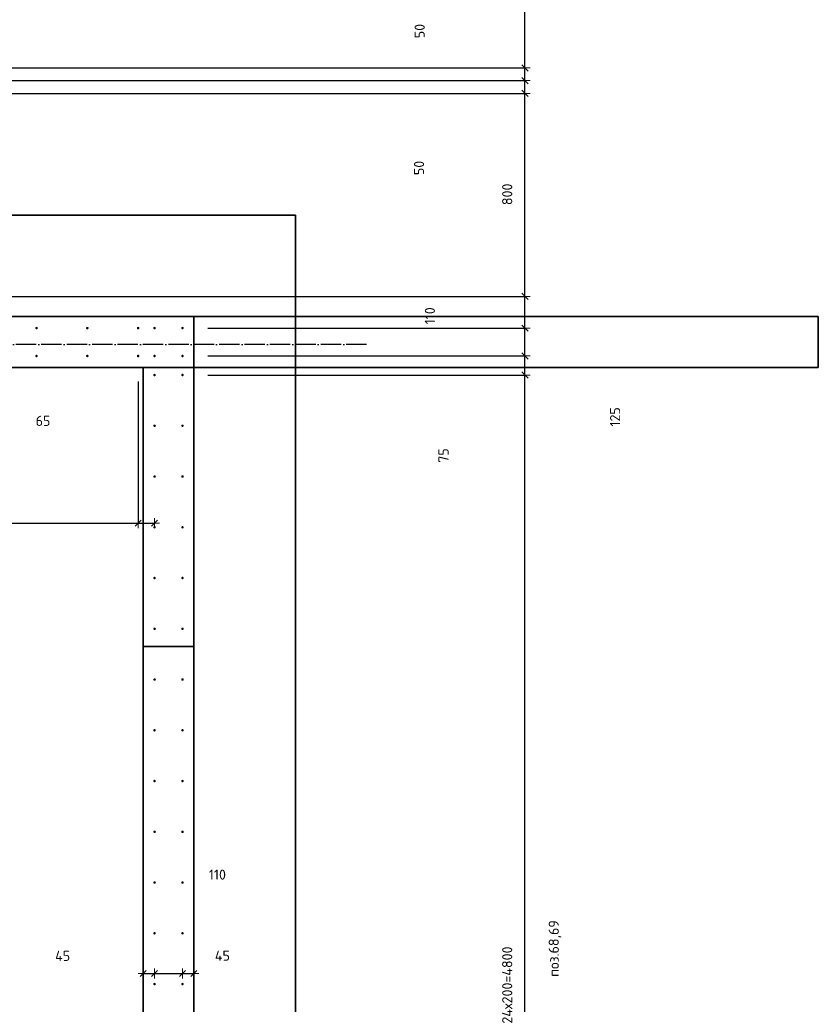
# Model space of a CAD drawing. Header units: millimetres. Extents: x -1001 to 124100, y -72947 to 40304.
# Tile 101 of 104: x 95254 to 98400, y -33060 to -29180. Entities that reach past the tile are written whole.
import ezdxf

# ---------------------------------------------------------------- set-up
doc = ezdxf.new("R2010")
doc.units = ezdxf.units.MM
doc.header["$PDMODE"] = 65
for name, pattern in [('______11', [100, 80, -10, 0, -10]), ('______5', [220, 160, -20, 20, -20]), ('________', [0])]:
    doc.linetypes.add(name, pattern=pattern)
for name, color, linetype, lineweight in [('Standard', 7, 'Continuous', 25), ('Арм.стержн. Выпуски', 180, 'Continuous', 35), ('Размерная линия_ общее', 7, 'Continuous', 13), ('Размерная линия_ общее_1', 7, 'Continuous', 13)]:
    doc.layers.add(name, color=color, linetype=linetype, lineweight=lineweight)
doc.layers.add('Осевая линия_ общее', color=7, linetype='______5', lineweight=13, true_color=0xa0a0a0)
doc.styles.add('ISOCPEUR', font='ISOCPEUR')
doc.dimstyles.new('DIMSTYLE_11', dxfattribs={"dimtxt": 40, "dimasz": 40, "dimexe": 0, "dimexo": 0, "dimgap": 20, "dimtad": 2, "dimdec": 0, "dimrnd": 5, "dimzin": 12, "dimdsep": 46, "dimtxsty": 'ISOCPEUR', "dimblk1": 'ALL_ML_STRICH', "dimblk2": 'ALL_ML_STRICH', "dimsah": 1, "dimcen": 0, "dimclrd": 7, "dimclre": 256, "dimclrt": 7, "dimadec": 0, "dimazin": 0, "dimtfac": 1, "dimtdec": 0, "dimtix": 1, "dimtmove": 2, "dimatfit": 3, "dimfxl": 0, "dimtvp": 1.2, "dimtzin": 0, "dimlwd": 0, "dimlwe": -3, "dimarcsym": 0})
doc.dimstyles.new('DIMSTYLE_16', dxfattribs={"dimtxt": 40, "dimasz": 40, "dimexe": 0, "dimexo": 0, "dimgap": 20, "dimtad": 0, "dimdec": 0, "dimrnd": 5, "dimzin": 12, "dimdsep": 46, "dimtxsty": 'ISOCPEUR', "dimblk1": 'ALL_ML_STRICH', "dimblk2": 'ALL_ML_STRICH', "dimsah": 1, "dimcen": 0, "dimclrd": 7, "dimclre": 256, "dimclrt": 7, "dimadec": 0, "dimazin": 0, "dimtfac": 1, "dimtdec": 0, "dimtix": 1, "dimtmove": 2, "dimatfit": 3, "dimfxl": 0, "dimtzin": 0, "dimlwd": 0, "dimlwe": -3, "dimarcsym": 0})
doc.dimstyles.new('DIMSTYLE_9', dxfattribs={"dimtxt": 40, "dimasz": 40, "dimexe": 0, "dimexo": 0, "dimgap": 20, "dimtad": 2, "dimdec": 0, "dimrnd": 5, "dimzin": 12, "dimdsep": 46, "dimtxsty": 'ISOCPEUR', "dimblk1": 'ALL_ML_STRICH', "dimblk2": 'ALL_ML_STRICH', "dimsah": 1, "dimcen": 0, "dimclrd": 7, "dimclre": 256, "dimclrt": 7, "dimadec": 0, "dimazin": 0, "dimtfac": 1, "dimtdec": 0, "dimtix": 1, "dimtmove": 2, "dimatfit": 3, "dimfxl": 0, "dimtzin": 0, "dimlwd": 0, "dimlwe": -3, "dimarcsym": 0})

# ---------------------------------------------------------------- blocks, each defined once
blk = doc.blocks.new('ALL_ML_STRICH')
at = {"color": 0, "linetype": 'ByBlock', "lineweight": -2}
for p, q in [((-1, 0), (0.5, 0)), ((-0.3, -0.3), (0.3, 0.3)), ((0, -0.5), (0, 0.5))]:
    blk.add_line(p, q, dxfattribs=at)
blk = doc.blocks.new('*D183')
at = {"layer": 'DEFPOINTS', "color": 7, "linetype": 'Continuous', "lineweight": 13, "transparency": 33554687}
for p in [(95785, -32851.5), (95740, -32938.7), (95740, -32967)]:
    blk.add_point(p, dxfattribs=at)
at = {"layer": 'Размерная линия_ общее_1', "color": 253, "linetype": 'Continuous', "lineweight": -2, "true_color": 0xa0a0a0, "transparency": 33554687}
for p, q in [((95740, -32938.7), (95740, -32938.7)), ((95785, -32938.7), (95785, -32938.7))]:
    blk.add_line(p, q, dxfattribs=at)
at = {"layer": 'Размерная линия_ общее_1', "color": 7, "linetype": 'Continuous', "lineweight": -2, "transparency": 33554687}
blk.add_line((95740, -32938.7), (95785, -32938.7), dxfattribs=at)
at = {"layer": 'Размерная линия_ общее_1', "color": 7, "linetype": 'Continuous', "lineweight": 13, "transparency": 33554687, "xscale": 40, "yscale": 40, "zscale": 40, "rotation": 180}
blk.add_blockref('ALL_ML_STRICH', (95740, -32938.7), dxfattribs=at)
at = {"layer": 'Размерная линия_ общее_1', "color": 7, "linetype": 'Continuous', "lineweight": 13, "transparency": 33554687, "xscale": 40, "yscale": 40, "zscale": 40}
blk.add_blockref('ALL_ML_STRICH', (95785, -32938.7), dxfattribs=at)
at = {"layer": 'Размерная линия_ общее_1', "color": 7, "linetype": 'Continuous', "lineweight": 13, "transparency": 33554687, "insert": (95422.9, -32868.9), "char_height": 40, "width": 80, "attachment_point": 5, "style": 'ISOCPEUR'}
blk.add_mtext('\\A1;{45}', dxfattribs=at)
blk = doc.blocks.new('*D184')
at = {"layer": 'DEFPOINTS', "color": 7, "linetype": 'Continuous', "lineweight": 13, "transparency": 33554687}
for p in [(95785, -32851.5), (95895, -32851.5), (95785, -32938.7)]:
    blk.add_point(p, dxfattribs=at)
at = {"layer": 'Размерная линия_ общее_1', "color": 253, "linetype": 'Continuous', "lineweight": -2, "true_color": 0xa0a0a0, "transparency": 33554687}
for p, q in [((95785, -32938.7), (95785, -32938.7)), ((95895, -32938.7), (95895, -32938.7))]:
    blk.add_line(p, q, dxfattribs=at)
at = {"layer": 'Размерная линия_ общее_1', "color": 7, "linetype": 'Continuous', "lineweight": -2, "transparency": 33554687}
blk.add_line((95785, -32938.7), (95895, -32938.7), dxfattribs=at)
at = {"layer": 'Размерная линия_ общее_1', "color": 7, "linetype": 'Continuous', "lineweight": 13, "transparency": 33554687, "xscale": 40, "yscale": 40, "zscale": 40, "rotation": 180}
blk.add_blockref('ALL_ML_STRICH', (95785, -32938.7), dxfattribs=at)
at = {"layer": 'Размерная линия_ общее_1', "color": 7, "linetype": 'Continuous', "lineweight": 13, "transparency": 33554687, "xscale": 40, "yscale": 40, "zscale": 40}
blk.add_blockref('ALL_ML_STRICH', (95895, -32938.7), dxfattribs=at)
at = {"layer": 'Размерная линия_ общее_1', "color": 7, "linetype": 'Continuous', "lineweight": 13, "transparency": 33554687, "insert": (96032.5, -32548.9), "char_height": 40, "width": 120, "attachment_point": 5, "style": 'ISOCPEUR'}
blk.add_mtext('\\A1;{110}', dxfattribs=at)
blk = doc.blocks.new('*D185')
at = {"layer": 'DEFPOINTS', "color": 7, "linetype": 'Continuous', "lineweight": 13, "transparency": 33554687}
for p in [(95895, -32851.5), (95895, -32938.7), (95940, -32977)]:
    blk.add_point(p, dxfattribs=at)
at = {"layer": 'Размерная линия_ общее_1', "color": 253, "linetype": 'Continuous', "lineweight": -2, "true_color": 0xa0a0a0, "transparency": 33554687}
for p, q in [((95895, -32938.7), (95895, -32938.7)), ((95940, -32938.7), (95940, -32938.7))]:
    blk.add_line(p, q, dxfattribs=at)
at = {"layer": 'Размерная линия_ общее_1', "color": 7, "linetype": 'Continuous', "lineweight": -2, "transparency": 33554687}
blk.add_line((95895, -32938.7), (95940, -32938.7), dxfattribs=at)
at = {"layer": 'Размерная линия_ общее_1', "color": 7, "linetype": 'Continuous', "lineweight": 13, "transparency": 33554687, "xscale": 40, "yscale": 40, "zscale": 40, "rotation": 180}
blk.add_blockref('ALL_ML_STRICH', (95895, -32938.7), dxfattribs=at)
at = {"layer": 'Размерная линия_ общее_1', "color": 7, "linetype": 'Continuous', "lineweight": 13, "transparency": 33554687, "xscale": 40, "yscale": 40, "zscale": 40}
blk.add_blockref('ALL_ML_STRICH', (95940, -32938.7), dxfattribs=at)
at = {"layer": 'Размерная линия_ общее_1', "color": 7, "linetype": 'Continuous', "lineweight": 13, "transparency": 33554687, "insert": (96052.2, -32868.2), "char_height": 40, "width": 80, "attachment_point": 5, "style": 'ISOCPEUR'}
blk.add_mtext('\\A1;{45}', dxfattribs=at)
blk = doc.blocks.new('*D194')
at = {"layer": 'DEFPOINTS', "color": 7, "linetype": 'Continuous', "lineweight": 13, "transparency": 33554687}
for p in [(94120, -30505), (95720, -30505), (94120, -31164)]:
    blk.add_point(p, dxfattribs=at)
at = {"layer": 'Размерная линия_ общее_1', "color": 253, "linetype": 'Continuous', "lineweight": -2, "true_color": 0xa0a0a0, "transparency": 33554687}
for p, q in [((94120, -30605), (94120, -31164)), ((95720, -30605), (95720, -31164))]:
    blk.add_line(p, q, dxfattribs=at)
at = {"layer": 'Размерная линия_ общее_1', "color": 7, "linetype": 'Continuous', "lineweight": -2, "transparency": 33554687}
blk.add_line((94120, -31164), (95720, -31164), dxfattribs=at)
at = {"layer": 'Размерная линия_ общее_1', "color": 7, "linetype": 'Continuous', "lineweight": 13, "transparency": 33554687, "xscale": 40, "yscale": 40, "zscale": 40, "rotation": 180}
blk.add_blockref('ALL_ML_STRICH', (94120, -31164), dxfattribs=at)
at = {"layer": 'Размерная линия_ общее_1', "color": 7, "linetype": 'Continuous', "lineweight": 13, "transparency": 33554687, "xscale": 40, "yscale": 40, "zscale": 40}
blk.add_blockref('ALL_ML_STRICH', (95720, -31164), dxfattribs=at)
at = {"layer": 'Размерная линия_ общее_1', "color": 7, "linetype": 'Continuous', "lineweight": 13, "transparency": 33554687, "insert": (94786, -31074), "char_height": 40, "width": 2, "attachment_point": 1, "line_spacing_factor": 0.60241, "style": 'ISOCPEUR'}
blk.add_mtext('8х200=1600', dxfattribs=at)
blk = doc.blocks.new('*D195')
at = {"layer": 'DEFPOINTS', "color": 7, "linetype": 'Continuous', "lineweight": 13, "transparency": 33554687}
for p in [(95720, -30505), (95785, -30980), (95720, -31164)]:
    blk.add_point(p, dxfattribs=at)
at = {"layer": 'Размерная линия_ общее_1', "color": 253, "linetype": 'Continuous', "lineweight": -2, "true_color": 0xa0a0a0, "transparency": 33554687}
for p, q in [((95720, -30605), (95720, -31164)), ((95785, -31164), (95785, -31164))]:
    blk.add_line(p, q, dxfattribs=at)
at = {"layer": 'Размерная линия_ общее_1', "color": 7, "linetype": 'Continuous', "lineweight": -2, "transparency": 33554687}
blk.add_line((95720, -31164), (95785, -31164), dxfattribs=at)
at = {"layer": 'Размерная линия_ общее_1', "color": 7, "linetype": 'Continuous', "lineweight": 13, "transparency": 33554687, "xscale": 40, "yscale": 40, "zscale": 40, "rotation": 180}
blk.add_blockref('ALL_ML_STRICH', (95720, -31164), dxfattribs=at)
at = {"layer": 'Размерная линия_ общее_1', "color": 7, "linetype": 'Continuous', "lineweight": 13, "transparency": 33554687, "xscale": 40, "yscale": 40, "zscale": 40}
blk.add_blockref('ALL_ML_STRICH', (95785, -31164), dxfattribs=at)
at = {"layer": 'Размерная линия_ общее_1', "color": 7, "linetype": 'Continuous', "lineweight": 13, "transparency": 33554687, "insert": (95345.4, -30760.6), "char_height": 40, "width": 80, "attachment_point": 5, "style": 'ISOCPEUR'}
blk.add_mtext('\\A1;{65}', dxfattribs=at)
blk = doc.blocks.new('*D370')
at = {"layer": 'DEFPOINTS', "color": 7, "linetype": 'Continuous', "lineweight": 13, "transparency": 33554687}
for p in [(95895, -30580), (95900, -35380), (97244.3, -35380)]:
    blk.add_point(p, dxfattribs=at)
at = {"layer": 'Размерная линия_ общее_1', "color": 253, "linetype": 'Continuous', "lineweight": -2, "true_color": 0xa0a0a0, "transparency": 33554687}
for p, q in [((95995, -30580), (97244.3, -30580)), ((96000, -35380), (97244.3, -35380))]:
    blk.add_line(p, q, dxfattribs=at)
at = {"layer": 'Размерная линия_ общее_1', "color": 7, "linetype": 'Continuous', "lineweight": -2, "transparency": 33554687}
blk.add_line((97244.3, -35380), (97244.3, -30580), dxfattribs=at)
at = {"layer": 'Размерная линия_ общее_1', "color": 7, "linetype": 'Continuous', "lineweight": 13, "transparency": 33554687, "xscale": 40, "yscale": 40, "zscale": 40}
for p, rotation in [((97244.3, -30580), 90), ((97244.3, -35380), 270)]:
    blk.add_blockref('ALL_ML_STRICH', p, dxfattribs=dict(at, rotation=rotation))
at = {"layer": 'Размерная линия_ общее_1', "color": 7, "linetype": 'Continuous', "lineweight": 13, "transparency": 33554687, "insert": (97154.3, -33136), "char_height": 40, "width": 2, "attachment_point": 1, "rotation": 90, "line_spacing_factor": 0.60241, "style": 'ISOCPEUR'}
blk.add_mtext('24х200=4800', dxfattribs=at)
blk = doc.blocks.new('*D371')
at = {"layer": 'DEFPOINTS', "color": 7, "linetype": 'Continuous', "lineweight": 13, "transparency": 33554687}
for p in [(95895, -30505), (95895, -30580), (97244.3, -30580)]:
    blk.add_point(p, dxfattribs=at)
at = {"layer": 'Размерная линия_ общее_1', "color": 253, "linetype": 'Continuous', "lineweight": -2, "true_color": 0xa0a0a0, "transparency": 33554687}
for p, q in [((95995, -30505), (97244.3, -30505)), ((95995, -30580), (97244.3, -30580))]:
    blk.add_line(p, q, dxfattribs=at)
at = {"layer": 'Размерная линия_ общее_1', "color": 7, "linetype": 'Continuous', "lineweight": -2, "transparency": 33554687}
blk.add_line((97244.3, -30580), (97244.3, -30505), dxfattribs=at)
at = {"layer": 'Размерная линия_ общее_1', "color": 7, "linetype": 'Continuous', "lineweight": 13, "transparency": 33554687, "xscale": 40, "yscale": 40, "zscale": 40}
for p, rotation in [((97244.3, -30505), 90), ((97244.3, -30580), 270)]:
    blk.add_blockref('ALL_ML_STRICH', p, dxfattribs=dict(at, rotation=rotation))
at = {"layer": 'Размерная линия_ общее_1', "color": 7, "linetype": 'Continuous', "lineweight": 13, "transparency": 33554687, "insert": (96923.6, -30897.1), "char_height": 40, "width": 80, "attachment_point": 5, "rotation": 90, "style": 'ISOCPEUR'}
blk.add_mtext('\\A1;{75}', dxfattribs=at)
blk = doc.blocks.new('*D372')
at = {"layer": 'DEFPOINTS', "color": 7, "linetype": 'Continuous', "lineweight": 13, "transparency": 33554687}
for p in [(95895, -30395), (95895, -30505), (97244.3, -30505)]:
    blk.add_point(p, dxfattribs=at)
at = {"layer": 'Размерная линия_ общее_1', "color": 253, "linetype": 'Continuous', "lineweight": -2, "true_color": 0xa0a0a0, "transparency": 33554687}
for p, q in [((95995, -30395), (97244.3, -30395)), ((95995, -30505), (97244.3, -30505))]:
    blk.add_line(p, q, dxfattribs=at)
at = {"layer": 'Размерная линия_ общее_1', "color": 7, "linetype": 'Continuous', "lineweight": -2, "transparency": 33554687}
blk.add_line((97244.3, -30505), (97244.3, -30395), dxfattribs=at)
at = {"layer": 'Размерная линия_ общее_1', "color": 7, "linetype": 'Continuous', "lineweight": 13, "transparency": 33554687, "xscale": 40, "yscale": 40, "zscale": 40}
for p, rotation in [((97244.3, -30395), 90), ((97244.3, -30505), 270)]:
    blk.add_blockref('ALL_ML_STRICH', p, dxfattribs=dict(at, rotation=rotation))
at = {"layer": 'Размерная линия_ общее_1', "color": 7, "linetype": 'Continuous', "lineweight": 13, "transparency": 33554687, "insert": (96869.6, -30346.8), "char_height": 40, "width": 120, "attachment_point": 5, "rotation": 90, "style": 'ISOCPEUR'}
blk.add_mtext('\\A1;{110}', dxfattribs=at)
blk = doc.blocks.new('*D373')
at = {"layer": 'DEFPOINTS', "color": 7, "linetype": 'Continuous', "lineweight": 13, "transparency": 33554687}
for p in [(94055, -30270), (95895, -30395), (97244.3, -30395)]:
    blk.add_point(p, dxfattribs=at)
at = {"layer": 'Размерная линия_ общее_1', "color": 253, "linetype": 'Continuous', "lineweight": -2, "true_color": 0xa0a0a0, "transparency": 33554687}
for p, q in [((94155, -30270), (97244.3, -30270)), ((95995, -30395), (97244.3, -30395))]:
    blk.add_line(p, q, dxfattribs=at)
at = {"layer": 'Размерная линия_ общее_1', "color": 7, "linetype": 'Continuous', "lineweight": -2, "transparency": 33554687}
blk.add_line((97244.3, -30395), (97244.3, -30270), dxfattribs=at)
at = {"layer": 'Размерная линия_ общее_1', "color": 7, "linetype": 'Continuous', "lineweight": 13, "transparency": 33554687, "xscale": 40, "yscale": 40, "zscale": 40}
for p, rotation in [((97244.3, -30270), 90), ((97244.3, -30395), 270)]:
    blk.add_blockref('ALL_ML_STRICH', p, dxfattribs=dict(at, rotation=rotation))
at = {"layer": 'Размерная линия_ общее_1', "color": 7, "linetype": 'Continuous', "lineweight": 13, "transparency": 33554687, "insert": (97599.3, -30745.1), "char_height": 40, "width": 120, "attachment_point": 5, "rotation": 90, "style": 'ISOCPEUR'}
blk.add_mtext('\\A1;{125}', dxfattribs=at)
blk = doc.blocks.new('*D374')
at = {"layer": 'DEFPOINTS', "color": 7, "linetype": 'Continuous', "lineweight": 13, "transparency": 33554687}
for p in [(94055, -29470), (94055, -30270), (97244.3, -30270)]:
    blk.add_point(p, dxfattribs=at)
at = {"layer": 'Размерная линия_ общее_1', "color": 253, "linetype": 'Continuous', "lineweight": -2, "true_color": 0xa0a0a0, "transparency": 33554687}
for p, q in [((94155, -29470), (97244.3, -29470)), ((94155, -30270), (97244.3, -30270))]:
    blk.add_line(p, q, dxfattribs=at)
at = {"layer": 'Размерная линия_ общее_1', "color": 7, "linetype": 'Continuous', "lineweight": -2, "transparency": 33554687}
blk.add_line((97244.3, -30270), (97244.3, -29470), dxfattribs=at)
at = {"layer": 'Размерная линия_ общее_1', "color": 7, "linetype": 'Continuous', "lineweight": 13, "transparency": 33554687, "xscale": 40, "yscale": 40, "zscale": 40}
for p, rotation in [((97244.3, -29470), 90), ((97244.3, -30270), 270)]:
    blk.add_blockref('ALL_ML_STRICH', p, dxfattribs=dict(at, rotation=rotation))
at = {"layer": 'Размерная линия_ общее_1', "color": 7, "linetype": 'Continuous', "lineweight": 13, "transparency": 33554687, "insert": (97174.3, -29868), "char_height": 40, "width": 120, "attachment_point": 5, "rotation": 90, "style": 'ISOCPEUR'}
blk.add_mtext('\\A1;{800}', dxfattribs=at)
blk = doc.blocks.new('*D375')
at = {"layer": 'DEFPOINTS', "color": 7, "linetype": 'Continuous', "lineweight": 13, "transparency": 33554687}
for p in [(94100, -29420), (94055, -29470), (97244.3, -29470)]:
    blk.add_point(p, dxfattribs=at)
at = {"layer": 'Размерная линия_ общее_1', "color": 253, "linetype": 'Continuous', "lineweight": -2, "true_color": 0xa0a0a0, "transparency": 33554687}
for p, q in [((94200, -29420), (97244.3, -29420)), ((94155, -29470), (97244.3, -29470))]:
    blk.add_line(p, q, dxfattribs=at)
at = {"layer": 'Размерная линия_ общее_1', "color": 7, "linetype": 'Continuous', "lineweight": -2, "transparency": 33554687}
blk.add_line((97244.3, -29470), (97244.3, -29420), dxfattribs=at)
at = {"layer": 'Размерная линия_ общее_1', "color": 7, "linetype": 'Continuous', "lineweight": 13, "transparency": 33554687, "xscale": 40, "yscale": 40, "zscale": 40}
for p, rotation in [((97244.3, -29420), 90), ((97244.3, -29470), 270)]:
    blk.add_blockref('ALL_ML_STRICH', p, dxfattribs=dict(at, rotation=rotation))
at = {"layer": 'Размерная линия_ общее_1', "color": 7, "linetype": 'Continuous', "lineweight": 13, "transparency": 33554687, "insert": (96826.9, -29764), "char_height": 40, "width": 80, "attachment_point": 5, "rotation": 90, "style": 'ISOCPEUR'}
blk.add_mtext('\\A1;{50}', dxfattribs=at)
blk = doc.blocks.new('*D376')
at = {"layer": 'DEFPOINTS', "color": 7, "linetype": 'Continuous', "lineweight": 13, "transparency": 33554687}
for p in [(94055, -29370), (94100, -29420), (97244.3, -29420)]:
    blk.add_point(p, dxfattribs=at)
at = {"layer": 'Размерная линия_ общее_1', "color": 253, "linetype": 'Continuous', "lineweight": -2, "true_color": 0xa0a0a0, "transparency": 33554687}
for p, q in [((94155, -29370), (97244.3, -29370)), ((94200, -29420), (97244.3, -29420))]:
    blk.add_line(p, q, dxfattribs=at)
at = {"layer": 'Размерная линия_ общее_1', "color": 7, "linetype": 'Continuous', "lineweight": -2, "transparency": 33554687}
blk.add_line((97244.3, -29420), (97244.3, -29370), dxfattribs=at)
at = {"layer": 'Размерная линия_ общее_1', "color": 7, "linetype": 'Continuous', "lineweight": 13, "transparency": 33554687, "xscale": 40, "yscale": 40, "zscale": 40}
for p, rotation in [((97244.3, -29370), 90), ((97244.3, -29420), 270)]:
    blk.add_blockref('ALL_ML_STRICH', p, dxfattribs=dict(at, rotation=rotation))
at = {"layer": 'Размерная линия_ общее_1', "color": 7, "linetype": 'Continuous', "lineweight": 13, "transparency": 33554687, "insert": (96829.3, -29224.5), "char_height": 40, "width": 80, "attachment_point": 5, "rotation": 90, "style": 'ISOCPEUR'}
blk.add_mtext('\\A1;{50}', dxfattribs=at)
blk = doc.blocks.new('*D377')
at = {"layer": 'DEFPOINTS', "color": 7, "linetype": 'Continuous', "lineweight": 13, "transparency": 33554687}
for p in [(94055, -28370), (94055, -29370), (97244.3, -29370)]:
    blk.add_point(p, dxfattribs=at)
at = {"layer": 'Размерная линия_ общее_1', "color": 253, "linetype": 'Continuous', "lineweight": -2, "true_color": 0xa0a0a0, "transparency": 33554687}
for p, q in [((94155, -28370), (97244.3, -28370)), ((94155, -29370), (97244.3, -29370))]:
    blk.add_line(p, q, dxfattribs=at)
at = {"layer": 'Размерная линия_ общее_1', "color": 7, "linetype": 'Continuous', "lineweight": -2, "transparency": 33554687}
blk.add_line((97244.3, -29370), (97244.3, -28370), dxfattribs=at)
at = {"layer": 'Размерная линия_ общее_1', "color": 7, "linetype": 'Continuous', "lineweight": 13, "transparency": 33554687, "xscale": 40, "yscale": 40, "zscale": 40}
for p, rotation in [((97244.3, -28370), 90), ((97244.3, -29370), 270)]:
    blk.add_blockref('ALL_ML_STRICH', p, dxfattribs=dict(at, rotation=rotation))
at = {"layer": 'Размерная линия_ общее_1', "color": 7, "linetype": 'Continuous', "lineweight": 13, "transparency": 33554687, "insert": (97154.3, -28938), "char_height": 40, "width": 2, "attachment_point": 1, "rotation": 90, "line_spacing_factor": 0.60241, "style": 'ISOCPEUR'}
blk.add_mtext('5х200', dxfattribs=at)

msp = doc.modelspace()

# ---------------------------------------------------------------- hatches: boundary and pattern name
at = {"layer": 'Арм.стержн. Выпуски', "linetype": 'Continuous', "lineweight": 35, "transparency": 33554687}
for points in [[(95325, -30395), (95324.6, -30393.1), (95323.5, -30391.5), (95321.9, -30390.4), (95320, -30390), (95318.1, -30390.4), (95316.5, -30391.5), (95315.4, -30393.1), (95315, -30395), (95315.4, -30396.9), (95316.5, -30398.5), (95318.1, -30399.6), (95320, -30400), (95321.9, -30399.6), (95323.5, -30398.5), (95324.6, -30396.9)], [(95525, -30395), (95524.6, -30393.1), (95523.5, -30391.5), (95521.9, -30390.4), (95520, -30390), (95518.1, -30390.4), (95516.5, -30391.5), (95515.4, -30393.1), (95515, -30395), (95515.4, -30396.9), (95516.5, -30398.5), (95518.1, -30399.6), (95520, -30400), (95521.9, -30399.6), (95523.5, -30398.5), (95524.6, -30396.9)], [(95725, -30395), (95724.6, -30393.1), (95723.5, -30391.5), (95721.9, -30390.4), (95720, -30390), (95718.1, -30390.4), (95716.5, -30391.5), (95715.4, -30393.1), (95715, -30395), (95715.4, -30396.9), (95716.5, -30398.5), (95718.1, -30399.6), (95720, -30400), (95721.9, -30399.6), (95723.5, -30398.5), (95724.6, -30396.9)], [(95790, -30395), (95789.6, -30393.1), (95788.5, -30391.5), (95786.9, -30390.4), (95785, -30390), (95783.1, -30390.4), (95781.5, -30391.5), (95780.4, -30393.1), (95780, -30395), (95780.4, -30396.9), (95781.5, -30398.5), (95783.1, -30399.6), (95785, -30400), (95786.9, -30399.6), (95788.5, -30398.5), (95789.6, -30396.9)], [(95900, -30395), (95899.6, -30393.1), (95898.5, -30391.5), (95896.9, -30390.4), (95895, -30390), (95893.1, -30390.4), (95891.5, -30391.5), (95890.4, -30393.1), (95890, -30395), (95890.4, -30396.9), (95891.5, -30398.5), (95893.1, -30399.6), (95895, -30400), (95896.9, -30399.6), (95898.5, -30398.5), (95899.6, -30396.9)], [(95325, -30505), (95324.6, -30503.1), (95323.5, -30501.5), (95321.9, -30500.4), (95320, -30500), (95318.1, -30500.4), (95316.5, -30501.5), (95315.4, -30503.1), (95315, -30505), (95315.4, -30506.9), (95316.5, -30508.5), (95318.1, -30509.6), (95320, -30510), (95321.9, -30509.6), (95323.5, -30508.5), (95324.6, -30506.9)], [(95525, -30505), (95524.6, -30503.1), (95523.5, -30501.5), (95521.9, -30500.4), (95520, -30500), (95518.1, -30500.4), (95516.5, -30501.5), (95515.4, -30503.1), (95515, -30505), (95515.4, -30506.9), (95516.5, -30508.5), (95518.1, -30509.6), (95520, -30510), (95521.9, -30509.6), (95523.5, -30508.5), (95524.6, -30506.9)], [(95725, -30505), (95724.6, -30503.1), (95723.5, -30501.5), (95721.9, -30500.4), (95720, -30500), (95718.1, -30500.4), (95716.5, -30501.5), (95715.4, -30503.1), (95715, -30505), (95715.4, -30506.9), (95716.5, -30508.5), (95718.1, -30509.6), (95720, -30510), (95721.9, -30509.6), (95723.5, -30508.5), (95724.6, -30506.9)], [(95790, -30505), (95789.6, -30503.1), (95788.5, -30501.5), (95786.9, -30500.4), (95785, -30500), (95783.1, -30500.4), (95781.5, -30501.5), (95780.4, -30503.1), (95780, -30505), (95780.4, -30506.9), (95781.5, -30508.5), (95783.1, -30509.6), (95785, -30510), (95786.9, -30509.6), (95788.5, -30508.5), (95789.6, -30506.9)], [(95900, -30505), (95899.6, -30503.1), (95898.5, -30501.5), (95896.9, -30500.4), (95895, -30500), (95893.1, -30500.4), (95891.5, -30501.5), (95890.4, -30503.1), (95890, -30505), (95890.4, -30506.9), (95891.5, -30508.5), (95893.1, -30509.6), (95895, -30510), (95896.9, -30509.6), (95898.5, -30508.5), (95899.6, -30506.9)], [(95790, -30580), (95789.6, -30578.1), (95788.5, -30576.5), (95786.9, -30575.4), (95785, -30575), (95783.1, -30575.4), (95781.5, -30576.5), (95780.4, -30578.1), (95780, -30580), (95780.4, -30581.9), (95781.5, -30583.5), (95783.1, -30584.6), (95785, -30585), (95786.9, -30584.6), (95788.5, -30583.5), (95789.6, -30581.9)], [(95900, -30580), (95899.6, -30578.1), (95898.5, -30576.5), (95896.9, -30575.4), (95895, -30575), (95893.1, -30575.4), (95891.5, -30576.5), (95890.4, -30578.1), (95890, -30580), (95890.4, -30581.9), (95891.5, -30583.5), (95893.1, -30584.6), (95895, -30585), (95896.9, -30584.6), (95898.5, -30583.5), (95899.6, -30581.9)], [(95790, -30780), (95789.6, -30778.1), (95788.5, -30776.5), (95786.9, -30775.4), (95785, -30775), (95783.1, -30775.4), (95781.5, -30776.5), (95780.4, -30778.1), (95780, -30780), (95780.4, -30781.9), (95781.5, -30783.5), (95783.1, -30784.6), (95785, -30785), (95786.9, -30784.6), (95788.5, -30783.5), (95789.6, -30781.9)], [(95900, -30780), (95899.6, -30778.1), (95898.5, -30776.5), (95896.9, -30775.4), (95895, -30775), (95893.1, -30775.4), (95891.5, -30776.5), (95890.4, -30778.1), (95890, -30780), (95890.4, -30781.9), (95891.5, -30783.5), (95893.1, -30784.6), (95895, -30785), (95896.9, -30784.6), (95898.5, -30783.5), (95899.6, -30781.9)], [(95790, -30980), (95789.6, -30978.1), (95788.5, -30976.5), (95786.9, -30975.4), (95785, -30975), (95783.1, -30975.4), (95781.5, -30976.5), (95780.4, -30978.1), (95780, -30980), (95780.4, -30981.9), (95781.5, -30983.5), (95783.1, -30984.6), (95785, -30985), (95786.9, -30984.6), (95788.5, -30983.5), (95789.6, -30981.9)], [(95900, -30980), (95899.6, -30978.1), (95898.5, -30976.5), (95896.9, -30975.4), (95895, -30975), (95893.1, -30975.4), (95891.5, -30976.5), (95890.4, -30978.1), (95890, -30980), (95890.4, -30981.9), (95891.5, -30983.5), (95893.1, -30984.6), (95895, -30985), (95896.9, -30984.6), (95898.5, -30983.5), (95899.6, -30981.9)], [(95790, -31180), (95789.6, -31178.1), (95788.5, -31176.5), (95786.9, -31175.4), (95785, -31175), (95783.1, -31175.4), (95781.5, -31176.5), (95780.4, -31178.1), (95780, -31180), (95780.4, -31181.9), (95781.5, -31183.5), (95783.1, -31184.6), (95785, -31185), (95786.9, -31184.6), (95788.5, -31183.5), (95789.6, -31181.9)], [(95900, -31180), (95899.6, -31178.1), (95898.5, -31176.5), (95896.9, -31175.4), (95895, -31175), (95893.1, -31175.4), (95891.5, -31176.5), (95890.4, -31178.1), (95890, -31180), (95890.4, -31181.9), (95891.5, -31183.5), (95893.1, -31184.6), (95895, -31185), (95896.9, -31184.6), (95898.5, -31183.5), (95899.6, -31181.9)], [(95790, -31380), (95789.6, -31378.1), (95788.5, -31376.5), (95786.9, -31375.4), (95785, -31375), (95783.1, -31375.4), (95781.5, -31376.5), (95780.4, -31378.1), (95780, -31380), (95780.4, -31381.9), (95781.5, -31383.5), (95783.1, -31384.6), (95785, -31385), (95786.9, -31384.6), (95788.5, -31383.5), (95789.6, -31381.9)], [(95900, -31380), (95899.6, -31378.1), (95898.5, -31376.5), (95896.9, -31375.4), (95895, -31375), (95893.1, -31375.4), (95891.5, -31376.5), (95890.4, -31378.1), (95890, -31380), (95890.4, -31381.9), (95891.5, -31383.5), (95893.1, -31384.6), (95895, -31385), (95896.9, -31384.6), (95898.5, -31383.5), (95899.6, -31381.9)], [(95790, -31580), (95789.6, -31578.1), (95788.5, -31576.5), (95786.9, -31575.4), (95785, -31575), (95783.1, -31575.4), (95781.5, -31576.5), (95780.4, -31578.1), (95780, -31580), (95780.4, -31581.9), (95781.5, -31583.5), (95783.1, -31584.6), (95785, -31585), (95786.9, -31584.6), (95788.5, -31583.5), (95789.6, -31581.9)], [(95900, -31580), (95899.6, -31578.1), (95898.5, -31576.5), (95896.9, -31575.4), (95895, -31575), (95893.1, -31575.4), (95891.5, -31576.5), (95890.4, -31578.1), (95890, -31580), (95890.4, -31581.9), (95891.5, -31583.5), (95893.1, -31584.6), (95895, -31585), (95896.9, -31584.6), (95898.5, -31583.5), (95899.6, -31581.9)], [(95790, -31780), (95789.6, -31778.1), (95788.5, -31776.5), (95786.9, -31775.4), (95785, -31775), (95783.1, -31775.4), (95781.5, -31776.5), (95780.4, -31778.1), (95780, -31780), (95780.4, -31781.9), (95781.5, -31783.5), (95783.1, -31784.6), (95785, -31785), (95786.9, -31784.6), (95788.5, -31783.5), (95789.6, -31781.9)], [(95900, -31780), (95899.6, -31778.1), (95898.5, -31776.5), (95896.9, -31775.4), (95895, -31775), (95893.1, -31775.4), (95891.5, -31776.5), (95890.4, -31778.1), (95890, -31780), (95890.4, -31781.9), (95891.5, -31783.5), (95893.1, -31784.6), (95895, -31785), (95896.9, -31784.6), (95898.5, -31783.5), (95899.6, -31781.9)], [(95790, -31980), (95789.6, -31978.1), (95788.5, -31976.5), (95786.9, -31975.4), (95785, -31975), (95783.1, -31975.4), (95781.5, -31976.5), (95780.4, -31978.1), (95780, -31980), (95780.4, -31981.9), (95781.5, -31983.5), (95783.1, -31984.6), (95785, -31985), (95786.9, -31984.6), (95788.5, -31983.5), (95789.6, -31981.9)], [(95900, -31980), (95899.6, -31978.1), (95898.5, -31976.5), (95896.9, -31975.4), (95895, -31975), (95893.1, -31975.4), (95891.5, -31976.5), (95890.4, -31978.1), (95890, -31980), (95890.4, -31981.9), (95891.5, -31983.5), (95893.1, -31984.6), (95895, -31985), (95896.9, -31984.6), (95898.5, -31983.5), (95899.6, -31981.9)], [(95790, -32180), (95789.6, -32178.1), (95788.5, -32176.5), (95786.9, -32175.4), (95785, -32175), (95783.1, -32175.4), (95781.5, -32176.5), (95780.4, -32178.1), (95780, -32180), (95780.4, -32181.9), (95781.5, -32183.5), (95783.1, -32184.6), (95785, -32185), (95786.9, -32184.6), (95788.5, -32183.5), (95789.6, -32181.9)], [(95900, -32180), (95899.6, -32178.1), (95898.5, -32176.5), (95896.9, -32175.4), (95895, -32175), (95893.1, -32175.4), (95891.5, -32176.5), (95890.4, -32178.1), (95890, -32180), (95890.4, -32181.9), (95891.5, -32183.5), (95893.1, -32184.6), (95895, -32185), (95896.9, -32184.6), (95898.5, -32183.5), (95899.6, -32181.9)], [(95790, -32380), (95789.6, -32378.1), (95788.5, -32376.5), (95786.9, -32375.4), (95785, -32375), (95783.1, -32375.4), (95781.5, -32376.5), (95780.4, -32378.1), (95780, -32380), (95780.4, -32381.9), (95781.5, -32383.5), (95783.1, -32384.6), (95785, -32385), (95786.9, -32384.6), (95788.5, -32383.5), (95789.6, -32381.9)], [(95900, -32380), (95899.6, -32378.1), (95898.5, -32376.5), (95896.9, -32375.4), (95895, -32375), (95893.1, -32375.4), (95891.5, -32376.5), (95890.4, -32378.1), (95890, -32380), (95890.4, -32381.9), (95891.5, -32383.5), (95893.1, -32384.6), (95895, -32385), (95896.9, -32384.6), (95898.5, -32383.5), (95899.6, -32381.9)], [(95790, -32580), (95789.6, -32578.1), (95788.5, -32576.5), (95786.9, -32575.4), (95785, -32575), (95783.1, -32575.4), (95781.5, -32576.5), (95780.4, -32578.1), (95780, -32580), (95780.4, -32581.9), (95781.5, -32583.5), (95783.1, -32584.6), (95785, -32585), (95786.9, -32584.6), (95788.5, -32583.5), (95789.6, -32581.9)], [(95900, -32580), (95899.6, -32578.1), (95898.5, -32576.5), (95896.9, -32575.4), (95895, -32575), (95893.1, -32575.4), (95891.5, -32576.5), (95890.4, -32578.1), (95890, -32580), (95890.4, -32581.9), (95891.5, -32583.5), (95893.1, -32584.6), (95895, -32585), (95896.9, -32584.6), (95898.5, -32583.5), (95899.6, -32581.9)], [(95790, -32780), (95789.6, -32778.1), (95788.5, -32776.5), (95786.9, -32775.4), (95785, -32775), (95783.1, -32775.4), (95781.5, -32776.5), (95780.4, -32778.1), (95780, -32780), (95780.4, -32781.9), (95781.5, -32783.5), (95783.1, -32784.6), (95785, -32785), (95786.9, -32784.6), (95788.5, -32783.5), (95789.6, -32781.9)], [(95900, -32780), (95899.6, -32778.1), (95898.5, -32776.5), (95896.9, -32775.4), (95895, -32775), (95893.1, -32775.4), (95891.5, -32776.5), (95890.4, -32778.1), (95890, -32780), (95890.4, -32781.9), (95891.5, -32783.5), (95893.1, -32784.6), (95895, -32785), (95896.9, -32784.6), (95898.5, -32783.5), (95899.6, -32781.9)], [(95790, -32980), (95789.6, -32978.1), (95788.5, -32976.5), (95786.9, -32975.4), (95785, -32975), (95783.1, -32975.4), (95781.5, -32976.5), (95780.4, -32978.1), (95780, -32980), (95780.4, -32981.9), (95781.5, -32983.5), (95783.1, -32984.6), (95785, -32985), (95786.9, -32984.6), (95788.5, -32983.5), (95789.6, -32981.9)], [(95900, -32980), (95899.6, -32978.1), (95898.5, -32976.5), (95896.9, -32975.4), (95895, -32975), (95893.1, -32975.4), (95891.5, -32976.5), (95890.4, -32978.1), (95890, -32980), (95890.4, -32981.9), (95891.5, -32983.5), (95893.1, -32984.6), (95895, -32985), (95896.9, -32984.6), (95898.5, -32983.5), (95899.6, -32981.9)]]:
    msp.add_hatch(color=4, dxfattribs=at).paths.add_polyline_path(points)

# ---------------------------------------------------------------- linework, layer by layer
at = {"color": 7, "linetype": 'Continuous', "lineweight": 35, "transparency": 33554687}
for p, q in [((94100, -30350), (95940, -30350)), ((95940, -30550), (95940, -30350)), ((95940, -30350), (98400, -30350)), ((95940, -30350), (95940, -30550)), ((98400, -30350), (98400, -30550)), ((95740, -30550), (94100, -30550)), ((95740, -35500), (95740, -30550)), ((95940, -30550), (95940, -35480)), ((98400, -30550), (95940, -30550))]:
    msp.add_line(p, q, dxfattribs=at)
at = {"color": 7, "linetype": '________', "lineweight": 35, "transparency": 33554687}
for p, q in [((95940, -30550), (95740, -30550)), ((95740, -31650), (95940, -31650))]:
    msp.add_line(p, q, dxfattribs=at)
at = {"layer": 'Осевая линия_ общее', "color": 253, "linetype": '______11', "lineweight": -3, "true_color": 0xa0a0a0, "transparency": 33554687}
msp.add_line((96620, -30460), (77142.2, -30460), dxfattribs=at)
at = {"layer": 'Размерная линия_ общее', "color": 7, "linetype": 'Continuous', "lineweight": 35, "transparency": 33554687}
for p, q in [((94500, -29950), (96340, -29950)), ((96340, -29950), (96340, -30350)), ((96340, -30550), (96340, -35480))]:
    msp.add_line(p, q, dxfattribs=at)
at = {"layer": 'Размерная линия_ общее', "color": 7, "linetype": '________', "lineweight": 35, "transparency": 33554687}
msp.add_line((96340, -30350), (96340, -30550), dxfattribs=at)

# ---------------------------------------------------------------- texts
at = {"layer": 'Standard', "color": 7, "linetype": 'Continuous', "lineweight": 13, "transparency": 33554687, "insert": (97337.8, -32839.9), "char_height": 40, "width": 239.298, "attachment_point": 2, "rotation": 90, "style": 'ISOCPEUR'}
msp.add_mtext('\\A1;{\\fISOCPEUR|i0|b0;\\H40.000000;\\W1.000000;\\C7;поз.68,69}\\P', dxfattribs=at)

# ---------------------------------------------------------------- dimensions: what is measured, and where the dimension line sits
at = {"layer": 'Размерная линия_ общее_1', "color": 7, "linetype": 'Continuous', "lineweight": 13, "transparency": 33554687}
for base, p1, p2, text, picture, middle in [((97244.3, -28370), (94155, -29370), (94155, -28370), '5х200', '*D377', (97224.3, -28870)), ((97244.3, -30580), (96000, -35380), (95995, -30580), '24х200=4800', '*D370', (97224.3, -32980))]:
    dim = msp.add_linear_dim(base=base, p1=p1, p2=p2, angle=90, text=text, dimstyle='DIMSTYLE_9', override={"dimpost": '<>', "dimclrd": 7, "dimclre": 253, "dimclrt": 7, "dimlwd": 0, "dimlwe": 65533}, dxfattribs=at)
    dim.commit()
    dim.dimension.update_dxf_attribs({"geometry": picture, "text_midpoint": middle, "dimtype": 160})
for base, p1, p2, dimstyle, picture, middle in [((97244.3, -29370), (94200, -29420), (94155, -29370), 'DIMSTYLE_11', '*D376', (96829.3, -29224.5)), ((97244.3, -29420), (94155, -29470), (94200, -29420), 'DIMSTYLE_11', '*D375', (96826.9, -29764)), ((97244.3, -29470), (94155, -30270), (94155, -29470), 'DIMSTYLE_9', '*D374', (97174.3, -29868)), ((97244.3, -30270), (95995, -30395), (94155, -30270), 'DIMSTYLE_16', '*D373', (97599.3, -30745.1)), ((97244.3, -30395), (95995, -30505), (95995, -30395), 'DIMSTYLE_11', '*D372', (96869.6, -30346.8)), ((97244.3, -30505), (95995, -30580), (95995, -30505), 'DIMSTYLE_11', '*D371', (96923.6, -30897.1))]:
    dim = msp.add_linear_dim(base=base, p1=p1, p2=p2, angle=90, dimstyle=dimstyle, override={"dimpost": '<>', "dimclrd": 7, "dimclre": 253, "dimclrt": 7, "dimlwd": 0, "dimlwe": 65533}, dxfattribs=at)
    dim.commit()
    dim.dimension.update_dxf_attribs({"geometry": picture, "text_midpoint": middle, "dimtype": 160})
dim = msp.add_linear_dim(base=(95720, -31164), p1=(94120, -30605), p2=(95720, -30605), text='8х200=1600', dimstyle='DIMSTYLE_9', override={"dimpost": '<>', "dimclrd": 7, "dimclre": 253, "dimclrt": 7, "dimlwd": 0, "dimlwe": 65533}, dxfattribs=at)
dim.commit()
dim.dimension.update_dxf_attribs({"geometry": '*D194', "text_midpoint": (94920, -31144), "dimtype": 160})
for base, p1, p2, picture, middle in [((95785, -31164), (95720, -30605), (95785, -31164), '*D195', (95345.4, -30760.6)), ((95895, -32938.7), (95785, -32938.7), (95895, -32938.7), '*D184', (96032.5, -32548.9)), ((95785, -32938.7), (95740, -32938.7), (95785, -32938.7), '*D183', (95422.9, -32868.9)), ((95940, -32938.7), (95895, -32938.7), (95940, -32938.7), '*D185', (96052.2, -32868.2))]:
    dim = msp.add_linear_dim(base=base, p1=p1, p2=p2, dimstyle='DIMSTYLE_11', override={"dimpost": '<>', "dimclrd": 7, "dimclre": 253, "dimclrt": 7, "dimlwd": 0, "dimlwe": 65533}, dxfattribs=at)
    dim.commit()
    dim.dimension.update_dxf_attribs({"geometry": picture, "text_midpoint": middle, "dimtype": 160})

doc.saveas('drawing.dxf')
